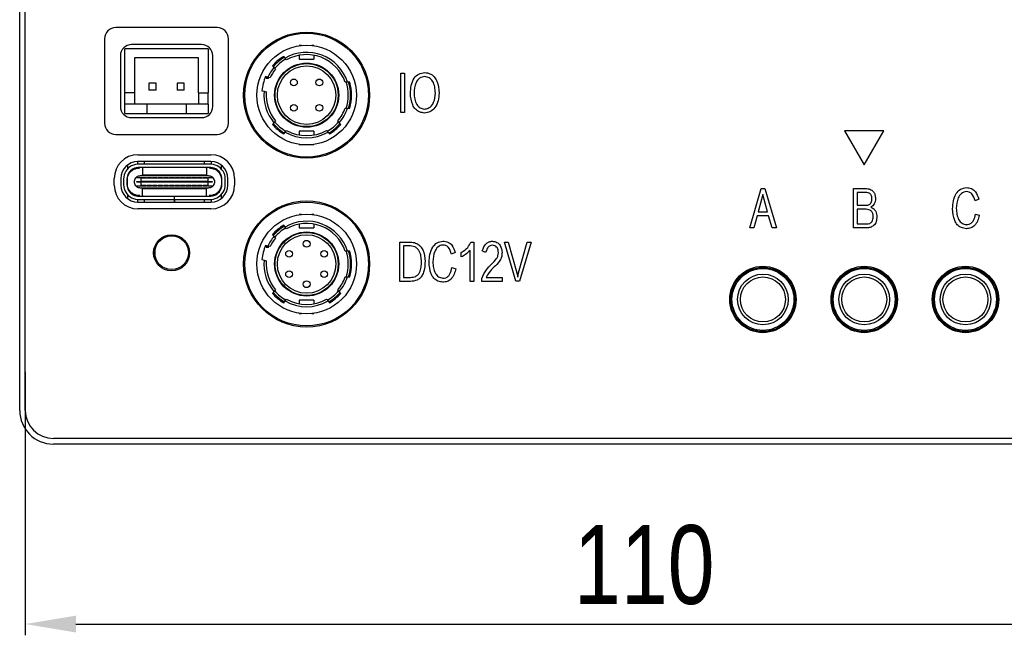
# Model space of a CAD drawing. Header units: millimetres. Extents: x 1800 to 2436, y 112 to 531.
# Tile 4 of 6: x 2303 to 2391, y 336 to 390. Entities that reach past the tile are written whole.
import ezdxf

# ---------------------------------------------------------------- set-up
doc = ezdxf.new("R2010")
doc.units = ezdxf.units.MM
doc.header["$PDSIZE"] = -1
doc.layers.add('细实线', color=3, linetype='Continuous', lineweight=25)
doc.styles.add('iTek', font='txt', dxfattribs={"width": 0.8, "height": 7})
doc.dimstyles.new('iTek', dxfattribs={"dimscale": 0, "dimtxt": 7, "dimasz": 4.5, "dimexe": 1, "dimexo": 0, "dimgap": 1.5, "dimtad": 1, "dimtoh": 1, "dimdsep": 46, "dimtxsty": 'iTek', "dimcen": 4, "dimclrd": 256, "dimclre": 256, "dimclrt": 256, "dimazin": 2, "dimtfac": 1, "dimtmove": 0, "dimatfit": 3, "dimfxl": 1, "dimlwd": -1, "dimlwe": -1, "dimarcsym": 0})

# ---------------------------------------------------------------- blocks, each defined once
blk = doc.blocks.new('*D27')
at = {"layer": 'Defpoints', "color": 0}
for p in [(2303.964, 359.23), (2413.964, 359.23), (2413.964, 336.816)]:
    blk.add_point(p, dxfattribs=at)
at = {"layer": '细实线'}
for p, q in [((2303.964, 359.23), (2303.964, 335.816)), ((2413.964, 359.23), (2413.964, 335.816)), ((2308.464, 336.816), (2409.464, 336.816))]:
    blk.add_line(p, q, dxfattribs=at)
for points in [[(2308.464, 337.566), (2308.464, 336.066), (2303.964, 336.816)], [(2409.464, 337.566), (2409.464, 336.066), (2413.964, 336.816)]]:
    blk.add_solid(points, dxfattribs=at)
at = {"layer": '细实线', "insert": (2358.964, 342.053), "char_height": 7, "attachment_point": 5, "style": 'iTek'}
blk.add_mtext('110', dxfattribs=at)

msp = doc.modelspace()

# ---------------------------------------------------------------- linework, layer by layer
at = {"color": 7, "linetype": 'Continuous', "lineweight": 30}
for p, q in [((2303.464, 355.797), (2303.464, 460.797)), ((2303.964, 355.797), (2303.964, 460.797)), ((2321.014, 389.797), (2312.014, 389.797)), ((2311.014, 388.797), (2311.014, 381.297)), ((2322.014, 381.297), (2322.014, 388.797)), ((2320.214, 387.922), (2312.814, 387.922)), ((2312.814, 383.997), (2312.814, 387.922)), ((2319.614, 388.297), (2313.414, 388.297)), ((2320.214, 387.922), (2320.214, 383.997)), ((2328.494, 388.197), (2328.314, 388.197)), ((2328.314, 388.197), (2328.314, 388.174)), ((2329.614, 388.197), (2329.434, 388.197)), ((2329.614, 388.197), (2329.614, 388.174)), ((2312.414, 387.297), (2312.414, 382.797)), ((2319.364, 387.097), (2313.664, 387.097)), ((2313.664, 387.097), (2313.664, 383.997)), ((2319.364, 383.997), (2319.364, 387.097)), ((2320.614, 382.797), (2320.614, 387.297)), ((2327.056, 387.083), (2326.925, 387.238)), ((2327.186, 386.927), (2327.056, 387.083)), ((2328.314, 387.338), (2328.314, 386.997)), ((2328.314, 386.997), (2329.614, 386.997)), ((2329.614, 387.338), (2329.614, 386.997)), ((2325.929, 386.403), (2326.06, 386.247)), ((2326.06, 386.247), (2326.19, 386.092)), ((2325.516, 385.394), (2325.32, 385.446)), ((2325.364, 385.297), (2325.582, 385.297)), ((2325.712, 385.341), (2325.516, 385.394)), ((2325.582, 385.297), (2325.616, 385.372)), ((2337.326, 382.248), (2337.326, 385.748)), ((2337.326, 385.748), (2337.653, 385.748)), ((2337.653, 385.748), (2337.653, 382.248)), ((2314.944, 384.867), (2314.944, 384.227)), ((2315.584, 384.867), (2314.944, 384.867)), ((2315.584, 384.227), (2314.944, 384.227)), ((2315.584, 384.227), (2315.584, 384.867)), ((2317.444, 384.867), (2317.444, 384.227)), ((2318.084, 384.867), (2317.444, 384.867)), ((2318.084, 384.227), (2317.444, 384.227)), ((2318.084, 384.227), (2318.084, 384.867)), ((2324.984, 384.191), (2325.18, 384.138)), ((2325.18, 384.138), (2325.376, 384.085)), ((2332.586, 384.947), (2332.376, 384.947)), ((2332.795, 384.947), (2332.586, 384.947)), ((2313.664, 383.997), (2312.814, 383.997)), ((2312.814, 382.997), (2312.814, 383.997)), ((2313.664, 383.997), (2313.664, 382.997)), ((2319.364, 383.997), (2320.214, 383.997)), ((2319.364, 383.997), (2319.364, 382.997)), ((2320.214, 382.997), (2320.214, 383.997)), ((2312.814, 382.172), (2312.814, 382.997)), ((2314.764, 382.997), (2312.814, 382.997)), ((2314.764, 382.997), (2314.764, 382.172)), ((2318.264, 382.997), (2314.764, 382.997)), ((2318.264, 382.997), (2318.264, 382.172)), ((2320.214, 382.997), (2318.264, 382.997)), ((2320.214, 382.997), (2320.214, 382.172)), ((2332.376, 382.647), (2332.586, 382.647)), ((2332.586, 382.647), (2332.795, 382.647)), ((2312.814, 382.172), (2314.764, 382.172)), ((2313.414, 381.797), (2319.614, 381.797)), ((2314.764, 382.172), (2318.264, 382.172)), ((2318.264, 382.172), (2320.214, 382.172)), ((2326.19, 381.502), (2326.06, 381.347)), ((2331.869, 381.347), (2331.738, 381.502)), ((2337.653, 382.248), (2337.326, 382.248)), ((2326.06, 381.347), (2325.929, 381.191)), ((2327.056, 380.511), (2327.186, 380.667)), ((2330.742, 380.667), (2330.873, 380.511)), ((2331.999, 381.191), (2331.869, 381.347)), ((2312.014, 380.297), (2321.014, 380.297)), ((2326.925, 380.356), (2327.056, 380.511)), ((2329.614, 380.597), (2328.314, 380.597)), ((2328.314, 380.597), (2328.314, 380.256)), ((2329.614, 380.597), (2329.614, 380.256)), ((2330.873, 380.511), (2331.003, 380.356)), ((2376.764, 380.624), (2378.514, 377.592)), ((2380.264, 380.624), (2376.764, 380.624)), ((2378.514, 377.592), (2380.264, 380.624)), ((2328.314, 379.397), (2328.314, 379.42)), ((2328.314, 379.397), (2328.494, 379.397)), ((2329.434, 379.397), (2329.614, 379.397)), ((2329.614, 379.42), (2329.614, 379.397)), ((2313.964, 378.497), (2320.464, 378.497)), ((2313.044, 377.582), (2313.044, 377.234)), ((2313.944, 377.897), (2313.944, 377.667)), ((2313.944, 377.365), (2313.944, 377.312)), ((2320.464, 377.897), (2313.964, 377.897)), ((2320.308, 377.677), (2314.12, 377.677)), ((2320.308, 377.377), (2314.12, 377.377)), ((2314.364, 377.377), (2314.364, 377.317)), ((2314.364, 377.317), (2314.364, 376.707)), ((2314.564, 377.697), (2314.564, 377.897)), ((2314.564, 377.677), (2314.564, 377.697)), ((2319.864, 377.897), (2319.864, 377.697)), ((2319.864, 377.697), (2319.864, 377.677)), ((2320.064, 377.317), (2320.064, 377.377)), ((2320.064, 377.317), (2320.064, 376.707)), ((2320.484, 377.897), (2320.484, 377.667)), ((2320.484, 377.365), (2320.484, 377.312)), ((2321.384, 377.234), (2321.384, 377.582)), ((2311.864, 375.797), (2311.864, 376.397)), ((2312.464, 376.397), (2312.464, 375.797)), ((2312.694, 376.347), (2312.694, 375.847)), ((2312.994, 376.347), (2312.994, 375.847)), ((2313.044, 375.887), (2313.044, 376.307)), ((2314.219, 376.447), (2313.78, 376.447)), ((2314.204, 376.647), (2320.224, 376.647)), ((2314.219, 376.447), (2314.264, 376.447)), ((2314.219, 376.447), (2314.219, 376.122)), ((2314.264, 376.407), (2314.264, 376.447)), ((2314.664, 376.447), (2314.264, 376.447)), ((2314.664, 376.407), (2314.264, 376.407)), ((2314.364, 376.697), (2314.364, 376.707)), ((2320.064, 376.697), (2314.364, 376.697)), ((2314.364, 376.647), (2314.364, 376.697)), ((2314.664, 376.447), (2314.764, 376.447)), ((2314.664, 376.447), (2314.664, 376.407)), ((2314.764, 376.407), (2314.764, 376.447)), ((2315.164, 376.447), (2314.764, 376.447)), ((2315.164, 376.407), (2314.764, 376.407)), ((2315.164, 376.447), (2315.164, 376.407)), ((2315.164, 376.447), (2315.264, 376.447)), ((2315.264, 376.407), (2315.264, 376.447)), ((2315.664, 376.447), (2315.264, 376.447)), ((2315.664, 376.407), (2315.264, 376.407)), ((2315.664, 376.447), (2315.664, 376.407)), ((2315.664, 376.447), (2315.764, 376.447)), ((2315.764, 376.407), (2315.764, 376.447)), ((2316.164, 376.447), (2315.764, 376.447)), ((2316.164, 376.407), (2315.764, 376.407)), ((2316.164, 376.447), (2316.164, 376.407)), ((2316.164, 376.447), (2316.264, 376.447)), ((2316.264, 376.407), (2316.264, 376.447)), ((2316.664, 376.447), (2316.264, 376.447)), ((2316.664, 376.407), (2316.264, 376.407)), ((2316.664, 376.447), (2316.664, 376.407)), ((2316.664, 376.447), (2316.764, 376.447)), ((2316.764, 376.407), (2316.764, 376.447)), ((2317.164, 376.447), (2316.764, 376.447)), ((2317.164, 376.407), (2316.764, 376.407)), ((2317.164, 376.447), (2317.164, 376.407)), ((2317.164, 376.447), (2317.264, 376.447)), ((2317.264, 376.407), (2317.264, 376.447)), ((2317.664, 376.447), (2317.264, 376.447)), ((2317.664, 376.407), (2317.264, 376.407)), ((2317.664, 376.447), (2317.664, 376.407)), ((2317.664, 376.447), (2317.764, 376.447)), ((2317.764, 376.407), (2317.764, 376.447)), ((2318.164, 376.447), (2317.764, 376.447)), ((2318.164, 376.407), (2317.764, 376.407)), ((2318.164, 376.447), (2318.164, 376.407)), ((2318.164, 376.447), (2318.264, 376.447)), ((2318.264, 376.407), (2318.264, 376.447)), ((2318.664, 376.447), (2318.264, 376.447)), ((2318.664, 376.407), (2318.264, 376.407)), ((2318.664, 376.447), (2318.664, 376.407)), ((2318.664, 376.447), (2318.764, 376.447)), ((2318.764, 376.407), (2318.764, 376.447)), ((2319.164, 376.447), (2318.764, 376.447)), ((2319.164, 376.407), (2318.764, 376.407)), ((2319.164, 376.447), (2319.264, 376.447)), ((2319.164, 376.447), (2319.164, 376.407)), ((2319.264, 376.407), (2319.264, 376.447)), ((2319.664, 376.447), (2319.264, 376.447)), ((2319.664, 376.407), (2319.264, 376.407)), ((2319.664, 376.447), (2319.764, 376.447)), ((2319.664, 376.447), (2319.664, 376.407)), ((2319.764, 376.407), (2319.764, 376.447)), ((2320.164, 376.447), (2319.764, 376.447)), ((2320.164, 376.407), (2319.764, 376.407)), ((2320.064, 376.707), (2320.064, 376.697)), ((2320.064, 376.697), (2320.064, 376.647)), ((2320.164, 376.447), (2320.209, 376.447)), ((2320.164, 376.447), (2320.164, 376.407)), ((2320.209, 376.122), (2320.209, 376.447)), ((2320.648, 376.447), (2320.209, 376.447)), ((2321.434, 375.847), (2321.434, 376.347)), ((2321.734, 375.847), (2321.734, 376.347)), ((2321.964, 375.797), (2321.964, 376.397)), ((2322.564, 376.397), (2322.564, 375.797)), ((2313.78, 375.747), (2314.219, 375.747)), ((2313.869, 376.072), (2313.869, 376.122)), ((2313.869, 376.122), (2314.219, 376.122)), ((2314.219, 376.072), (2313.869, 376.072)), ((2320.224, 375.547), (2314.204, 375.547)), ((2320.209, 376.122), (2314.219, 376.122)), ((2314.219, 376.072), (2314.219, 376.122)), ((2314.219, 376.072), (2314.219, 375.747)), ((2320.209, 376.072), (2314.219, 376.072)), ((2314.264, 375.747), (2314.219, 375.747)), ((2314.264, 375.787), (2314.664, 375.787)), ((2314.264, 375.747), (2314.264, 375.787)), ((2314.264, 375.747), (2314.664, 375.747)), ((2314.364, 375.497), (2314.364, 375.547)), ((2314.364, 375.497), (2320.064, 375.497)), ((2314.364, 375.487), (2314.364, 375.497)), ((2314.364, 374.877), (2314.364, 375.487)), ((2314.664, 375.787), (2314.664, 375.747)), ((2314.764, 375.747), (2314.664, 375.747)), ((2314.764, 375.787), (2315.164, 375.787)), ((2314.764, 375.747), (2314.764, 375.787)), ((2314.764, 375.747), (2315.164, 375.747)), ((2315.164, 375.787), (2315.164, 375.747)), ((2315.264, 375.747), (2315.164, 375.747)), ((2315.264, 375.747), (2315.264, 375.787)), ((2315.264, 375.787), (2315.664, 375.787)), ((2315.264, 375.747), (2315.664, 375.747)), ((2315.664, 375.787), (2315.664, 375.747)), ((2315.764, 375.747), (2315.664, 375.747)), ((2315.764, 375.787), (2316.164, 375.787)), ((2315.764, 375.747), (2315.764, 375.787)), ((2315.764, 375.747), (2316.164, 375.747)), ((2316.164, 375.787), (2316.164, 375.747)), ((2316.264, 375.747), (2316.164, 375.747)), ((2316.264, 375.747), (2316.264, 375.787)), ((2316.264, 375.787), (2316.664, 375.787)), ((2316.264, 375.747), (2316.664, 375.747)), ((2316.664, 375.787), (2316.664, 375.747)), ((2316.764, 375.747), (2316.664, 375.747)), ((2316.764, 375.787), (2317.164, 375.787)), ((2316.764, 375.747), (2316.764, 375.787)), ((2316.764, 375.747), (2317.164, 375.747)), ((2317.164, 375.787), (2317.164, 375.747)), ((2317.264, 375.747), (2317.164, 375.747)), ((2317.264, 375.787), (2317.664, 375.787)), ((2317.264, 375.747), (2317.264, 375.787)), ((2317.264, 375.747), (2317.664, 375.747)), ((2317.664, 375.787), (2317.664, 375.747)), ((2317.764, 375.747), (2317.664, 375.747)), ((2317.764, 375.787), (2318.164, 375.787)), ((2317.764, 375.747), (2317.764, 375.787)), ((2317.764, 375.747), (2318.164, 375.747)), ((2318.164, 375.787), (2318.164, 375.747)), ((2318.264, 375.747), (2318.164, 375.747)), ((2318.264, 375.787), (2318.664, 375.787)), ((2318.264, 375.747), (2318.264, 375.787)), ((2318.264, 375.747), (2318.664, 375.747)), ((2318.664, 375.787), (2318.664, 375.747)), ((2318.764, 375.747), (2318.664, 375.747)), ((2318.764, 375.787), (2319.164, 375.787)), ((2318.764, 375.747), (2318.764, 375.787)), ((2318.764, 375.747), (2319.164, 375.747)), ((2319.164, 375.787), (2319.164, 375.747)), ((2319.264, 375.747), (2319.164, 375.747)), ((2319.264, 375.787), (2319.664, 375.787)), ((2319.264, 375.747), (2319.264, 375.787)), ((2319.264, 375.747), (2319.664, 375.747)), ((2319.664, 375.787), (2319.664, 375.747)), ((2319.764, 375.747), (2319.664, 375.747)), ((2319.764, 375.787), (2320.164, 375.787)), ((2319.764, 375.747), (2319.764, 375.787)), ((2319.764, 375.747), (2320.164, 375.747)), ((2320.064, 375.547), (2320.064, 375.497)), ((2320.064, 375.497), (2320.064, 375.487)), ((2320.064, 374.877), (2320.064, 375.487)), ((2320.164, 375.787), (2320.164, 375.747)), ((2320.209, 375.747), (2320.164, 375.747)), ((2320.209, 376.122), (2320.559, 376.122)), ((2320.209, 376.072), (2320.209, 376.122)), ((2320.209, 375.747), (2320.209, 376.072)), ((2320.559, 376.072), (2320.209, 376.072)), ((2320.209, 375.747), (2320.648, 375.747)), ((2320.559, 376.122), (2320.559, 376.072)), ((2368.339, 372.001), (2369.352, 375.501)), ((2369.352, 375.501), (2369.669, 375.501)), ((2369.669, 375.501), (2370.712, 372.001)), ((2377.559, 375.501), (2378.632, 375.501)), ((2377.559, 372.001), (2377.559, 375.501)), ((2313.044, 374.959), (2313.044, 374.612)), ((2313.944, 374.882), (2313.944, 374.829)), ((2313.944, 374.527), (2313.944, 374.297)), ((2314.12, 374.817), (2317.208, 374.817)), ((2314.12, 374.517), (2317.208, 374.517)), ((2314.364, 374.877), (2314.364, 374.817)), ((2314.564, 374.497), (2314.564, 374.517)), ((2317.208, 374.517), (2317.208, 374.817)), ((2317.209, 374.817), (2317.208, 374.817)), ((2317.209, 374.517), (2317.208, 374.517)), ((2317.209, 374.517), (2317.209, 374.817)), ((2317.218, 374.817), (2317.209, 374.817)), ((2317.218, 374.517), (2317.209, 374.517)), ((2317.209, 374.517), (2317.209, 374.497)), ((2317.218, 374.517), (2317.218, 374.817)), ((2317.218, 374.817), (2320.308, 374.817)), ((2317.218, 374.517), (2320.308, 374.517)), ((2317.219, 374.517), (2317.219, 374.497)), ((2319.864, 374.517), (2319.864, 374.497)), ((2320.064, 374.817), (2320.064, 374.877)), ((2320.484, 374.882), (2320.484, 374.829)), ((2320.484, 374.527), (2320.484, 374.297)), ((2321.384, 374.612), (2321.384, 374.959)), ((2369.513, 374.963), (2369.092, 373.442)), ((2369.926, 373.442), (2369.513, 374.963)), ((2378.669, 375.15), (2377.887, 375.15)), ((2377.887, 375.15), (2377.887, 374.018)), ((2388.686, 374.565), (2388.366, 374.416)), ((2313.964, 374.297), (2320.464, 374.297)), ((2320.464, 373.697), (2313.964, 373.697)), ((2314.564, 374.297), (2314.564, 374.497)), ((2317.209, 374.497), (2317.209, 374.297)), ((2317.209, 374.422), (2317.219, 374.422)), ((2317.219, 374.297), (2317.219, 374.497)), ((2319.864, 374.497), (2319.864, 374.297)), ((2377.887, 374.018), (2378.706, 374.018)), ((2377.887, 373.653), (2377.887, 372.356)), ((2378.699, 373.653), (2377.887, 373.653)), ((2328.494, 373.197), (2328.314, 373.197)), ((2328.314, 373.197), (2328.314, 373.174)), ((2329.614, 373.197), (2329.434, 373.197)), ((2329.614, 373.197), (2329.614, 373.174)), ((2369.002, 373.077), (2368.693, 372.001)), ((2370.016, 373.077), (2369.002, 373.077)), ((2369.092, 373.442), (2369.926, 373.442)), ((2370.321, 372.001), (2370.016, 373.077)), ((2388.403, 373.236), (2388.731, 373.124)), ((2327.056, 372.083), (2326.925, 372.238)), ((2327.186, 371.927), (2327.056, 372.083)), ((2328.314, 372.338), (2328.314, 371.997)), ((2328.314, 371.997), (2329.614, 371.997)), ((2329.614, 372.338), (2329.614, 371.997)), ((2368.693, 372.001), (2368.339, 372.001)), ((2370.712, 372.001), (2370.321, 372.001)), ((2378.714, 372.001), (2377.559, 372.001)), ((2377.887, 372.356), (2378.736, 372.356)), ((2325.929, 371.403), (2326.06, 371.247)), ((2326.06, 371.247), (2326.19, 371.092)), ((2333.845, 371.333), (2333.885, 371.47)), ((2315.469, 370.367), (2315.464, 369.81)), ((2325.516, 370.394), (2325.32, 370.446)), ((2325.364, 370.297), (2325.582, 370.297)), ((2325.712, 370.341), (2325.516, 370.394)), ((2325.582, 370.297), (2325.616, 370.372)), ((2337.259, 370.748), (2338.205, 370.748)), ((2337.259, 367.248), (2337.259, 370.748)), ((2338.198, 370.398), (2337.579, 370.398)), ((2337.579, 370.398), (2337.579, 367.604)), ((2343.555, 370.748), (2343.808, 370.748)), ((2343.808, 370.748), (2343.808, 367.248)), ((2347.562, 367.258), (2346.533, 370.748)), ((2346.533, 370.748), (2346.88, 370.748)), ((2346.88, 370.748), (2347.658, 368.002)), ((2347.797, 368.011), (2348.575, 370.748)), ((2348.922, 370.748), (2347.871, 367.258)), ((2348.575, 370.748), (2348.922, 370.748)), ((2315.462, 369.56), (2315.382, 369.561)), ((2315.386, 370.061), (2315.467, 370.06)), ((2315.464, 369.81), (2315.459, 369.254)), ((2332.586, 369.947), (2332.376, 369.947)), ((2332.795, 369.947), (2332.586, 369.947)), ((2342.165, 369.813), (2341.845, 369.663)), ((2342.706, 369.429), (2342.706, 369.832)), ((2343.492, 367.248), (2343.492, 369.991)), ((2344.867, 369.813), (2344.573, 369.981)), ((2324.984, 369.191), (2325.18, 369.138)), ((2325.18, 369.138), (2325.376, 369.085)), ((2341.882, 368.484), (2342.21, 368.371)), ((2332.376, 367.647), (2332.586, 367.647)), ((2332.586, 367.647), (2332.795, 367.647)), ((2337.579, 367.604), (2338.183, 367.604)), ((2344.528, 367.248), (2344.528, 367.52)), ((2344.919, 367.604), (2346.346, 367.604)), ((2346.346, 367.604), (2346.346, 367.248)), ((2347.658, 368.002), (2347.722, 367.632)), ((2347.722, 367.632), (2347.797, 368.011)), ((2338.183, 367.248), (2337.259, 367.248)), ((2343.808, 367.248), (2343.492, 367.248)), ((2346.346, 367.248), (2344.528, 367.248)), ((2347.871, 367.258), (2347.562, 367.258)), ((2326.06, 366.347), (2325.929, 366.191)), ((2326.19, 366.502), (2326.06, 366.347)), ((2331.869, 366.347), (2331.738, 366.502)), ((2331.999, 366.191), (2331.869, 366.347)), ((2326.925, 365.356), (2327.056, 365.511)), ((2327.056, 365.511), (2327.186, 365.667)), ((2329.614, 365.597), (2328.314, 365.597)), ((2328.314, 365.597), (2328.314, 365.256)), ((2329.614, 365.597), (2329.614, 365.256)), ((2330.742, 365.667), (2330.873, 365.511)), ((2330.873, 365.511), (2331.003, 365.356)), ((2328.314, 364.397), (2328.314, 364.42)), ((2328.314, 364.397), (2328.494, 364.397)), ((2329.434, 364.397), (2329.614, 364.397)), ((2329.614, 364.42), (2329.614, 364.397)), ((2411.464, 353.297), (2306.464, 353.297)), ((2411.464, 352.797), (2306.464, 352.797))]:
    msp.add_line(p, q, dxfattribs=at)
for centre, radius in [((2328.964, 383.797), 5.6), ((2328.964, 383.797), 5.5), ((2328.964, 383.797), 4.425), ((2328.964, 383.797), 2.85), ((2328.964, 383.797), 2.8), ((2328.964, 383.797), 2.6), ((2327.834, 384.927), 0.3), ((2330.094, 384.927), 0.3), ((2327.834, 382.667), 0.3), ((2330.094, 382.667), 0.3), ((2328.964, 368.797), 5.6), ((2328.964, 368.797), 5.5), ((2328.964, 368.797), 4.425), ((2316.964, 369.797), 1.6), ((2316.964, 369.797), 1.5), ((2328.964, 368.797), 2.85), ((2328.964, 368.797), 2.8), ((2328.964, 368.797), 2.6), ((2328.964, 370.597), 0.3), ((2327.405, 369.697), 0.3), ((2330.523, 369.697), 0.3), ((2369.514, 365.647), 2.95), ((2369.514, 365.647), 2.85), ((2369.514, 365.647), 2.75), ((2378.514, 365.647), 2.95), ((2378.514, 365.647), 2.85), ((2378.514, 365.647), 2.75), ((2387.514, 365.647), 2.95), ((2387.514, 365.647), 2.85), ((2387.514, 365.647), 2.75), ((2327.405, 367.897), 0.3), ((2330.523, 367.897), 0.3), ((2369.514, 365.647), 2.25), ((2369.514, 365.647), 2), ((2378.514, 365.647), 2.25), ((2378.514, 365.647), 2), ((2387.514, 365.647), 2.25), ((2387.514, 365.647), 2), ((2328.964, 366.997), 0.3)]:
    msp.add_circle(centre, radius, dxfattribs=at)
for centre, radius, start, end in [((2312.014, 388.797), 1, 90, 180), ((2321.014, 388.797), 1, 0, 90), ((2313.414, 387.297), 1, 90, 180), ((2319.614, 387.297), 1, 0, 90), ((2328.964, 383.797), 4, 120.64796, 139.35204), ((2328.964, 383.797), 3.9, 120.40593, 139.59407), ((2328.964, 383.797), 3.7, 119.7051, 140.34698), ((2328.964, 383.797), 3.8, 17.61573, 120.15097), ((2328.964, 383.797), 3.6, 18.62933, 119.59788), ((2328.964, 383.797), 3.8, 139.84903, 155.15097), ((2328.964, 383.797), 3.6, 140.40212, 154.59788), ((2328.964, 383.797), 4, 155.64796, 174.35204), ((2328.964, 383.797), 3.9, 155.40593, 157.38014), ((2328.964, 383.797), 3.8, 174.84903, 220.15097), ((2328.964, 383.797), 3.7, 341.52762, 18.49075), ((2328.964, 383.797), 3.9, 342.85015, 17.14985), ((2328.964, 383.797), 4, 343.29166, 16.70834), ((2328.964, 383.797), 3.6, 175.40212, 219.59788), ((2333.764, 383.797), 0.75, 337.408, 22.592), ((2313.414, 382.797), 1, 180, 270), ((2319.614, 382.797), 1, 270, 0), ((2328.964, 383.797), 3.6, 320.40212, 341.37067), ((2328.964, 383.797), 3.8, 319.84903, 342.38427), ((2312.014, 381.297), 1, 180, 270), ((2321.014, 381.297), 1, 270, 0), ((2328.964, 383.797), 4, 220.64796, 239.35204), ((2328.964, 383.797), 3.9, 220.40593, 239.59407), ((2328.964, 383.797), 3.7, 219.78321, 240.27485), ((2328.964, 383.797), 3.6, 240.40212, 299.59788), ((2328.964, 383.797), 3.7, 299.76855, 320.19718), ((2328.964, 383.797), 3.9, 300.40593, 319.59407), ((2328.964, 383.797), 4, 300.64796, 319.35204), ((2328.964, 383.797), 3.8, 239.84903, 300.15097), ((2313.964, 376.397), 2.1, 90, 180), ((2320.464, 376.397), 2.1, 0, 90), ((2313.964, 376.397), 1.5, 90, 180), ((2313.994, 376.347), 1.3, 116.7655, 180), ((2313.994, 376.347), 1, 116.7655, 180), ((2314.12, 376.097), 1.58, 90, 116.7655), ((2314.12, 376.097), 1.28, 90, 116.7655), ((2320.308, 376.097), 1.58, 63.2345, 90), ((2320.308, 376.097), 1.28, 63.2345, 90), ((2320.464, 376.397), 1.5, 0, 90), ((2320.434, 376.347), 1, 0, 63.2345), ((2320.434, 376.347), 1.3, 0, 63.2345), ((2313.964, 375.797), 2.1, 180, 270), ((2313.964, 375.797), 1.5, 180, 270), ((2313.994, 375.847), 1.3, 180, 243.2345), ((2313.994, 375.847), 1, 180, 243.2345), ((2320.464, 375.797), 2.1, 270, 0), ((2320.464, 375.797), 1.5, 270, 0), ((2320.434, 375.847), 1, 296.7655, 0), ((2320.434, 375.847), 1.3, 296.7655, 0), ((2314.12, 376.097), 1.58, 243.2345, 270), ((2314.12, 376.097), 1.28, 243.2345, 270), ((2320.308, 376.097), 1.28, 270, 296.7655), ((2320.308, 376.097), 1.58, 270, 296.7655), ((2328.964, 368.797), 4, 120.64796, 139.35204), ((2328.964, 368.797), 3.9, 120.40593, 139.59407), ((2328.964, 368.797), 3.7, 119.7051, 140.34698), ((2328.964, 368.797), 3.8, 17.61573, 120.15097), ((2328.964, 368.797), 3.6, 18.62933, 119.59788), ((2328.964, 368.797), 3.8, 139.84903, 155.15097), ((2328.964, 368.797), 3.6, 140.40212, 154.59788), ((2328.964, 368.797), 4, 155.64796, 174.35204), ((2328.964, 368.797), 3.9, 155.40593, 157.38014), ((2328.964, 368.797), 3.7, 341.52762, 18.49075), ((2328.964, 368.797), 3.9, 342.85015, 17.14985), ((2328.964, 368.797), 4, 343.29166, 16.70834), ((2328.964, 368.797), 3.8, 174.84903, 220.15097), ((2328.964, 368.797), 3.6, 175.40212, 219.59788), ((2333.764, 368.797), 0.75, 337.408, 22.592), ((2328.964, 368.797), 3.6, 320.40212, 341.37067), ((2328.964, 368.797), 3.8, 319.84903, 342.38427), ((2328.964, 368.797), 4, 220.64796, 239.35204), ((2328.964, 368.797), 3.9, 220.40593, 239.59407), ((2328.964, 368.797), 3.7, 219.78321, 240.27485), ((2328.964, 368.797), 3.7, 299.76855, 320.19718), ((2328.964, 368.797), 3.9, 300.40593, 319.59407), ((2328.964, 368.797), 4, 300.64796, 319.35204), ((2328.964, 368.797), 3.8, 239.84903, 300.15097), ((2328.964, 368.797), 3.6, 240.40212, 299.59788), ((2306.464, 355.797), 3, 180, 270), ((2306.464, 355.797), 2.5, 180, 270)]:
    msp.add_arc(centre, radius, start, end, dxfattribs=at)
for points, knots in [([(2338.183, 383.956), (2338.199, 384.19), (2338.232, 384.655), (2338.455, 385.28), (2338.91, 385.716), (2339.277, 385.775), (2339.461, 385.805)], [0, 0, 0, 0, 0.281205, 0.561175, 0.780318, 1, 1, 1, 1]), ([(2339.461, 385.454), (2339.298, 385.419), (2338.972, 385.35), (2338.568, 384.785), (2338.532, 384.294), (2338.507, 383.966)], [0, 0, 0, 0, 0.249247, 0.498902, 1, 1, 1, 1]), ([(2339.461, 385.805), (2339.615, 385.782), (2339.922, 385.736), (2340.31, 385.454), (2340.661, 384.867), (2340.703, 384.343), (2340.732, 383.975)], [0, 0, 0, 0, 0.186849, 0.3732, 0.560099, 1, 1, 1, 1]), ([(2340.407, 383.984), (2340.395, 384.165), (2340.37, 384.525), (2340.212, 385.008), (2339.885, 385.371), (2339.602, 385.426), (2339.461, 385.454)], [0, 0, 0, 0, 0.281228, 0.561482, 0.780662, 1, 1, 1, 1]), ([(2339.439, 382.202), (2339.29, 382.224), (2338.992, 382.268), (2338.614, 382.535), (2338.26, 383.094), (2338.215, 383.601), (2338.183, 383.956)], [0, 0, 0, 0, 0.186914, 0.373375, 0.560232, 1, 1, 1, 1]), ([(2338.507, 383.966), (2338.52, 383.792), (2338.546, 383.446), (2338.706, 382.983), (2339.024, 382.64), (2339.295, 382.585), (2339.431, 382.557)], [0, 0, 0, 0, 0.281173, 0.561303, 0.780525, 1, 1, 1, 1]), ([(2339.431, 382.557), (2339.55, 382.577), (2339.787, 382.616), (2340.082, 382.841), (2340.351, 383.295), (2340.384, 383.7), (2340.407, 383.984)], [0, 0, 0, 0, 0.1868191, 0.3732176, 0.5600841, 1, 1, 1, 1]), ([(2340.732, 383.975), (2340.713, 383.749), (2340.676, 383.296), (2340.43, 382.696), (2339.97, 382.298), (2339.616, 382.234), (2339.439, 382.202)], [0, 0, 0, 0, 0.281002, 0.560701, 0.780043, 1, 1, 1, 1]), ([(2313.044, 376.307), (2313.052, 376.403), (2313.068, 376.595), (2313.195, 376.858), (2313.383, 377.081), (2313.552, 377.173), (2313.636, 377.22)], [0, 0, 0, 0, 0.249991, 0.5, 0.750001, 1, 1, 1, 1]), ([(2313.636, 377.22), (2313.717, 377.251), (2313.879, 377.313), (2314.052, 377.322), (2314.138, 377.327)], [0, 0, 0, 0, 0.499997, 1, 1, 1, 1]), ([(2320.29, 377.327), (2320.377, 377.322), (2320.55, 377.313), (2320.711, 377.251), (2320.792, 377.22)], [0, 0, 0, 0, 0.500002, 1, 1, 1, 1]), ([(2320.792, 377.22), (2320.876, 377.173), (2321.045, 377.081), (2321.233, 376.858), (2321.36, 376.595), (2321.376, 376.403), (2321.384, 376.307)], [0, 0, 0, 0, 0.249999, 0.5, 0.750009, 1, 1, 1, 1]), ([(2313.78, 375.747), (2313.745, 375.8), (2313.674, 375.905), (2313.644, 376.097), (2313.674, 376.288), (2313.745, 376.394), (2313.78, 376.447)], [0, 0, 0, 0, 0.2500105, 0.5000097, 0.7499895, 1, 1, 1, 1]), ([(2313.78, 376.447), (2313.808, 376.476), (2313.863, 376.536), (2313.968, 376.598), (2314.083, 376.639), (2314.164, 376.644), (2314.204, 376.647)], [0, 0, 0, 0, 0.2500001, 0.5000009, 0.7500019, 1, 1, 1, 1]), ([(2320.224, 376.647), (2320.265, 376.644), (2320.345, 376.639), (2320.46, 376.598), (2320.565, 376.536), (2320.621, 376.476), (2320.648, 376.447)], [0, 0, 0, 0, 0.249998, 0.499999, 0.75, 1, 1, 1, 1]), ([(2320.648, 376.447), (2320.684, 376.394), (2320.755, 376.288), (2320.784, 376.097), (2320.755, 375.905), (2320.684, 375.8), (2320.648, 375.747)], [0, 0, 0, 0, 0.2500105, 0.4999903, 0.7499895, 1, 1, 1, 1]), ([(2313.636, 374.974), (2313.552, 375.02), (2313.383, 375.113), (2313.195, 375.336), (2313.068, 375.599), (2313.052, 375.791), (2313.044, 375.887)], [0, 0, 0, 0, 0.249999, 0.5, 0.750009, 1, 1, 1, 1]), ([(2314.204, 375.547), (2314.164, 375.549), (2314.083, 375.555), (2313.968, 375.596), (2313.863, 375.658), (2313.808, 375.717), (2313.78, 375.747)], [0, 0, 0, 0, 0.249998, 0.499999, 0.75, 1, 1, 1, 1]), ([(2320.648, 375.747), (2320.621, 375.717), (2320.565, 375.658), (2320.46, 375.596), (2320.345, 375.555), (2320.265, 375.549), (2320.224, 375.547)], [0, 0, 0, 0, 0.2500001, 0.5000009, 0.7500019, 1, 1, 1, 1]), ([(2321.384, 375.887), (2321.376, 375.791), (2321.36, 375.599), (2321.233, 375.336), (2321.045, 375.113), (2320.876, 375.02), (2320.792, 374.974)], [0, 0, 0, 0, 0.249991, 0.5, 0.750001, 1, 1, 1, 1]), ([(2378.632, 375.501), (2378.763, 375.49), (2379.023, 375.468), (2379.34, 375.255), (2379.489, 374.946), (2379.509, 374.742), (2379.519, 374.64)], [0, 0, 0, 0, 0.2806087, 0.5590096, 0.7790927, 1, 1, 1, 1]), ([(2386.365, 373.709), (2386.382, 373.941), (2386.416, 374.404), (2386.625, 375.024), (2387.051, 375.486), (2387.416, 375.552), (2387.598, 375.585)], [0, 0, 0, 0, 0.281238, 0.561434, 0.780594, 1, 1, 1, 1]), ([(2387.598, 375.585), (2387.751, 375.57), (2388.056, 375.54), (2388.492, 375.169), (2388.612, 374.794), (2388.686, 374.565)], [0, 0, 0, 0, 0.280107, 0.559693, 1, 1, 1, 1]), ([(2314.138, 374.867), (2314.052, 374.872), (2313.879, 374.881), (2313.717, 374.943), (2313.636, 374.974)], [0, 0, 0, 0, 0.500003, 1, 1, 1, 1]), ([(2320.792, 374.974), (2320.711, 374.943), (2320.55, 374.881), (2320.377, 374.872), (2320.29, 374.867)], [0, 0, 0, 0, 0.499998, 1, 1, 1, 1]), ([(2379.202, 374.631), (2379.195, 374.71), (2379.182, 374.868), (2379.045, 375.055), (2378.855, 375.138), (2378.731, 375.146), (2378.669, 375.15)], [0, 0, 0, 0, 0.28063, 0.558821, 0.778957, 1, 1, 1, 1]), ([(2378.706, 374.018), (2378.791, 374.026), (2378.96, 374.044), (2379.179, 374.28), (2379.193, 374.497), (2379.202, 374.631)], [0, 0, 0, 0, 0.280605, 0.559328, 1, 1, 1, 1]), ([(2379.519, 374.64), (2379.502, 374.46), (2379.479, 374.209), (2379.279, 373.954), (2379.158, 373.884), (2379.098, 373.849)], [0, 0, 0, 0, 0.557969, 0.778918, 1, 1, 1, 1]), ([(2387.591, 375.234), (2387.511, 375.221), (2387.352, 375.194), (2387.073, 375.025), (2386.758, 374.535), (2386.721, 374.051), (2386.696, 373.728)], [0, 0, 0, 0, 0.125346, 0.250602, 0.49974, 1, 1, 1, 1]), ([(2388.366, 374.416), (2388.295, 374.638), (2388.197, 374.947), (2387.864, 375.215), (2387.682, 375.228), (2387.591, 375.234)], [0, 0, 0, 0, 0.559615, 0.779907, 1, 1, 1, 1]), ([(2379.314, 372.989), (2379.307, 373.084), (2379.293, 373.275), (2379.15, 373.517), (2378.925, 373.635), (2378.774, 373.647), (2378.699, 373.653)], [0, 0, 0, 0, 0.280844, 0.559413, 0.779233, 1, 1, 1, 1]), ([(2379.098, 373.849), (2379.189, 373.804), (2379.371, 373.714), (2379.599, 373.415), (2379.623, 373.153), (2379.638, 372.993)], [0, 0, 0, 0, 0.280621, 0.560664, 1, 1, 1, 1]), ([(2387.591, 371.935), (2387.441, 371.955), (2387.142, 371.996), (2386.764, 372.271), (2386.429, 372.843), (2386.391, 373.352), (2386.365, 373.709)], [0, 0, 0, 0, 0.186833, 0.373152, 0.560026, 1, 1, 1, 1]), ([(2386.696, 373.728), (2386.709, 373.554), (2386.734, 373.207), (2386.882, 372.741), (2387.184, 372.381), (2387.455, 372.321), (2387.591, 372.291)], [0, 0, 0, 0, 0.281227, 0.561559, 0.780847, 1, 1, 1, 1]), ([(2379.638, 372.993), (2379.628, 372.849), (2379.608, 372.562), (2379.39, 372.202), (2379.052, 372.028), (2378.827, 372.01), (2378.714, 372.001)], [0, 0, 0, 0, 0.280806, 0.559336, 0.779169, 1, 1, 1, 1]), ([(2378.736, 372.356), (2378.828, 372.364), (2379.01, 372.381), (2379.217, 372.553), (2379.3, 372.775), (2379.309, 372.917), (2379.314, 372.989)], [0, 0, 0, 0, 0.280396, 0.558402, 0.778815, 1, 1, 1, 1]), ([(2387.591, 372.291), (2387.677, 372.296), (2387.849, 372.307), (2388.073, 372.45), (2388.296, 372.754), (2388.359, 373.037), (2388.403, 373.236)], [0, 0, 0, 0, 0.186604, 0.372897, 0.559835, 1, 1, 1, 1]), ([(2388.731, 373.124), (2388.693, 372.959), (2388.617, 372.629), (2388.369, 372.214), (2387.992, 371.964), (2387.725, 371.945), (2387.591, 371.935)], [0, 0, 0, 0, 0.280899, 0.560559, 0.780026, 1, 1, 1, 1]), ([(2339.166, 369.003), (2339.159, 369.162), (2339.144, 369.48), (2339.03, 369.87), (2338.849, 370.134), (2338.6, 370.343), (2338.358, 370.376), (2338.198, 370.398)], [0, 0, 0, 0, 0.25085, 0.501, 0.62629, 0.751399, 1, 1, 1, 1]), ([(2338.205, 370.748), (2338.356, 370.73), (2338.656, 370.694), (2339.05, 370.443), (2339.421, 369.886), (2339.459, 369.373), (2339.487, 369.013)], [0, 0, 0, 0, 0.187089, 0.37363, 0.560457, 1, 1, 1, 1]), ([(2339.844, 368.956), (2339.861, 369.188), (2339.896, 369.651), (2340.105, 370.272), (2340.53, 370.733), (2340.895, 370.8), (2341.078, 370.833)], [0, 0, 0, 0, 0.281239, 0.56143, 0.780593, 1, 1, 1, 1]), ([(2341.07, 370.482), (2340.991, 370.468), (2340.832, 370.442), (2340.552, 370.272), (2340.238, 369.783), (2340.201, 369.299), (2340.176, 368.975)], [0, 0, 0, 0, 0.1253447, 0.2506002, 0.4997367, 1, 1, 1, 1]), ([(2341.845, 369.663), (2341.775, 369.885), (2341.676, 370.195), (2341.343, 370.462), (2341.161, 370.475), (2341.07, 370.482)], [0, 0, 0, 0, 0.559619, 0.779911, 1, 1, 1, 1]), ([(2341.078, 370.833), (2341.23, 370.818), (2341.536, 370.787), (2341.971, 370.417), (2342.092, 370.042), (2342.165, 369.813)], [0, 0, 0, 0, 0.2801073, 0.5596991, 1, 1, 1, 1]), ([(2342.706, 369.832), (2342.915, 369.958), (2343.288, 370.185), (2343.474, 370.576), (2343.555, 370.748)], [0, 0, 0, 0, 0.560671, 1, 1, 1, 1]), ([(2344.573, 369.981), (2344.664, 370.219), (2344.792, 370.551), (2345.181, 370.797), (2345.377, 370.815), (2345.475, 370.823)], [0, 0, 0, 0, 0.558477, 0.779125, 1, 1, 1, 1]), ([(2345.475, 370.463), (2345.384, 370.449), (2345.203, 370.421), (2344.987, 370.162), (2344.913, 369.945), (2344.867, 369.813)], [0, 0, 0, 0, 0.278, 0.558136, 1, 1, 1, 1]), ([(2345.475, 370.823), (2345.612, 370.803), (2345.886, 370.761), (2346.261, 370.397), (2346.305, 370.04), (2346.332, 369.822)], [0, 0, 0, 0, 0.2808135, 0.5600407, 1, 1, 1, 1]), ([(2346.007, 369.803), (2346, 369.892), (2345.986, 370.069), (2345.879, 370.302), (2345.684, 370.439), (2345.544, 370.455), (2345.475, 370.463)], [0, 0, 0, 0, 0.281004, 0.560278, 0.779687, 1, 1, 1, 1]), ([(2343.492, 369.991), (2343.36, 369.864), (2343.125, 369.639), (2342.834, 369.493), (2342.706, 369.429)], [0, 0, 0, 0, 0.559586, 1, 1, 1, 1]), ([(2345.4, 368.774), (2345.563, 368.936), (2345.79, 369.163), (2345.985, 369.532), (2346, 369.713), (2346.007, 369.803)], [0, 0, 0, 0, 0.560193, 0.780438, 1, 1, 1, 1]), ([(2346.332, 369.822), (2346.323, 369.68), (2346.305, 369.395), (2346.058, 368.939), (2345.795, 368.686), (2345.635, 368.531)], [0, 0, 0, 0, 0.2794144, 0.55956, 1, 1, 1, 1]), ([(2339.487, 369.013), (2339.48, 368.804), (2339.466, 368.388), (2339.31, 367.878), (2339.058, 367.542), (2338.711, 367.294), (2338.394, 367.267), (2338.183, 367.248)], [0, 0, 0, 0, 0.250794, 0.500692, 0.625908, 0.751051, 1, 1, 1, 1]), ([(2338.183, 367.604), (2338.349, 367.616), (2338.598, 367.635), (2338.862, 367.841), (2339.047, 368.112), (2339.156, 368.514), (2339.163, 368.84), (2339.166, 369.003)], [0, 0, 0, 0, 0.2486121, 0.3737076, 0.4989613, 0.7490903, 1, 1, 1, 1]), ([(2341.07, 367.183), (2340.92, 367.203), (2340.621, 367.243), (2340.244, 367.518), (2339.909, 368.091), (2339.871, 368.599), (2339.844, 368.956)], [0, 0, 0, 0, 0.186834, 0.37315, 0.560028, 1, 1, 1, 1]), ([(2340.176, 368.975), (2340.188, 368.802), (2340.213, 368.454), (2340.361, 367.989), (2340.663, 367.629), (2340.934, 367.569), (2341.07, 367.539)], [0, 0, 0, 0, 0.2812199, 0.5615532, 0.7808473, 1, 1, 1, 1]), ([(2341.07, 367.539), (2341.156, 367.544), (2341.328, 367.554), (2341.553, 367.697), (2341.776, 368.001), (2341.838, 368.285), (2341.882, 368.484)], [0, 0, 0, 0, 0.186601, 0.372895, 0.559834, 1, 1, 1, 1]), ([(2344.528, 367.52), (2344.651, 367.782), (2344.872, 368.25), (2345.239, 368.614), (2345.4, 368.774)], [0, 0, 0, 0, 0.559488, 1, 1, 1, 1]), ([(2345.635, 368.531), (2345.476, 368.377), (2345.192, 368.102), (2345.003, 367.756), (2344.919, 367.604)], [0, 0, 0, 0, 0.5600228, 1, 1, 1, 1]), ([(2342.21, 368.371), (2342.172, 368.206), (2342.096, 367.876), (2341.848, 367.462), (2341.472, 367.212), (2341.204, 367.192), (2341.07, 367.183)], [0, 0, 0, 0, 0.280892, 0.56056, 0.780031, 1, 1, 1, 1])]:
    msp.add_open_spline(points, degree=3, knots=knots, dxfattribs=at)

# ---------------------------------------------------------------- dimensions: what is measured, and where the dimension line sits
at = {"layer": '细实线'}
dim = msp.add_linear_dim(base=(2413.964, 336.816), p1=(2303.964, 359.23), p2=(2413.964, 359.23), dimstyle='iTek', override={"dimscale": 1}, dxfattribs=at)
dim.commit()
dim.dimension.update_dxf_attribs({"geometry": '*D27', "text_midpoint": (2358.964, 342.053)})

doc.saveas('drawing.dxf')
